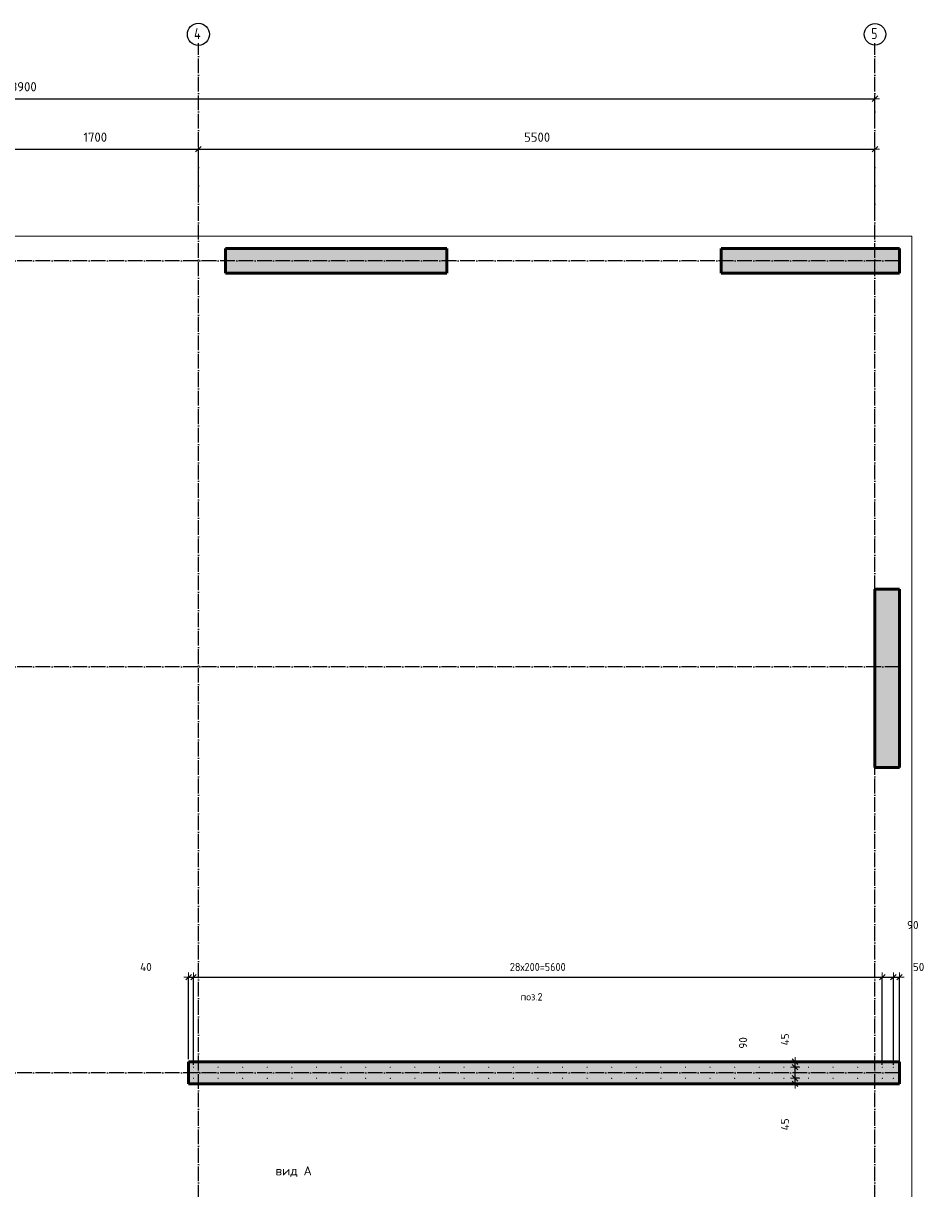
# Model space of a CAD drawing. Header units: millimetres. Extents: x -26477 to 45326, y 46540 to 77465.
# Tile 30 of 50: x 6976 to 14321, y 60238 to 69710. Entities that reach past the tile are written whole.
import ezdxf

# ---------------------------------------------------------------- set-up
doc = ezdxf.new("R2010")
doc.units = ezdxf.units.MM
doc.header["$PDMODE"] = 65
for name, pattern in [('______11', [150, 120, -15, 0, -15]), ('______3', [150, 120, -30]), ('______5', [330, 240, -30, 30, -30])]:
    doc.linetypes.add(name, pattern=pattern)
for name, color, linetype, lineweight in [('Standard', 7, 'Continuous', 25), ('Арм.стержн. вертикальными 1', 22, 'Continuous', 35), ('Балка_ общее', 7, '______3', 13), ('Обозначение разреза_ общее', 7, 'Continuous', 25), ('Размерная линия_ общее', 7, 'Continuous', 13)]:
    doc.layers.add(name, color=color, linetype=linetype, lineweight=lineweight)
doc.layers.add('Осевая линия_ общее', color=7, linetype='______5', lineweight=13, true_color=0xa0a0a0)
doc.styles.add('ISOCPEUR', font='ISOCPEUR')
doc.dimstyles.new('DIMSTYLE_13', dxfattribs={"dimtxt": 75, "dimasz": 75, "dimexe": 0, "dimexo": 0, "dimgap": 37.5, "dimtad": 2, "dimdec": 0, "dimrnd": 5, "dimzin": 12, "dimdsep": 46, "dimtxsty": 'ISOCPEUR', "dimblk1": 'ALL_ML_STRICH', "dimblk2": 'ALL_ML_STRICH', "dimsah": 1, "dimcen": 0, "dimclrd": 7, "dimclre": 256, "dimclrt": 7, "dimadec": 0, "dimazin": 0, "dimtfac": 1, "dimtdec": 0, "dimtix": 1, "dimtmove": 2, "dimatfit": 3, "dimfxl": 0, "dimtzin": 0, "dimlwd": 0, "dimlwe": -3, "dimarcsym": 0})
doc.dimstyles.new('DIMSTYLE_4', dxfattribs={"dimtxt": 66, "dimasz": 75, "dimexe": 0, "dimexo": 0, "dimgap": 33, "dimtad": 2, "dimdec": 0, "dimrnd": 5, "dimzin": 12, "dimdsep": 46, "dimtxsty": 'ISOCPEUR', "dimblk1": 'ALL_ML_STRICH', "dimblk2": 'ALL_ML_STRICH', "dimsah": 1, "dimcen": 0, "dimclrd": 7, "dimclre": 256, "dimclrt": 7, "dimadec": 0, "dimazin": 0, "dimtfac": 1, "dimtdec": 0, "dimtix": 1, "dimtmove": 2, "dimatfit": 3, "dimfxl": 0, "dimtvp": 1.2, "dimtzin": 0, "dimlwd": 0, "dimlwe": -3, "dimarcsym": 0})
doc.dimstyles.new('DIMSTYLE_5', dxfattribs={"dimtxt": 66, "dimasz": 75, "dimexe": 0, "dimexo": 0, "dimgap": 33, "dimtad": 2, "dimdec": 0, "dimrnd": 5, "dimzin": 12, "dimdsep": 46, "dimtxsty": 'ISOCPEUR', "dimblk1": 'ALL_ML_STRICH', "dimblk2": 'ALL_ML_STRICH', "dimsah": 1, "dimcen": 0, "dimclrd": 7, "dimclre": 256, "dimclrt": 7, "dimadec": 0, "dimazin": 0, "dimtfac": 1, "dimtdec": 0, "dimtix": 1, "dimtmove": 2, "dimatfit": 3, "dimfxl": 0, "dimtzin": 0, "dimlwd": 0, "dimlwe": -3, "dimarcsym": 0})

# ---------------------------------------------------------------- blocks, each defined once
blk = doc.blocks.new('ALL_ML_STRICH')
at = {"color": 0, "linetype": 'ByBlock', "lineweight": -2}
for p, q in [((-1, 0), (0.5, 0)), ((-0.3, -0.3), (0.3, 0.3)), ((0, -0.5), (0, 0.5))]:
    blk.add_line(p, q, dxfattribs=at)
blk = doc.blocks.new('*D97')
at = {"layer": 'DEFPOINTS', "color": 7, "linetype": 'Continuous', "lineweight": 13, "transparency": 33554687}
for p in [(0, 69097.3), (13900, 68935.9), (0, 68730)]:
    blk.add_point(p, dxfattribs=at)
at = {"layer": 'Балка_ общее', "color": 251, "linetype": 'Continuous', "lineweight": -2, "true_color": 0x656565, "transparency": 33554687}
for p, q in [((0, 68740), (0, 69097.3)), ((13900, 68925.9), (13900, 69097.3))]:
    blk.add_line(p, q, dxfattribs=at)
at = {"layer": 'Балка_ общее', "color": 7, "linetype": 'Continuous', "lineweight": -2, "transparency": 33554687}
blk.add_line((0, 69097.3), (13900, 69097.3), dxfattribs=at)
at = {"layer": 'Балка_ общее', "color": 7, "linetype": 'Continuous', "lineweight": 13, "transparency": 33554687, "xscale": 75, "yscale": 75, "zscale": 75, "rotation": 180}
blk.add_blockref('ALL_ML_STRICH', (0, 69097.3), dxfattribs=at)
at = {"layer": 'Балка_ общее', "color": 7, "linetype": 'Continuous', "lineweight": 13, "transparency": 33554687, "xscale": 75, "yscale": 75, "zscale": 75}
blk.add_blockref('ALL_ML_STRICH', (13900, 69097.3), dxfattribs=at)
at = {"layer": 'Балка_ общее', "color": 7, "linetype": 'Continuous', "lineweight": 13, "transparency": 33554687, "insert": (6961.2, 69194.8), "char_height": 75, "width": 375, "attachment_point": 5, "style": 'ISOCPEUR'}
blk.add_mtext('\\A1;{13900}', dxfattribs=at)
blk = doc.blocks.new('*D100')
at = {"layer": 'DEFPOINTS', "color": 7, "linetype": 'Continuous', "lineweight": 13, "transparency": 33554687}
for p in [(6700, 68687.3), (6700, 68299.4), (8400, 68257.8)]:
    blk.add_point(p, dxfattribs=at)
at = {"layer": 'Балка_ общее', "color": 251, "linetype": 'Continuous', "lineweight": -2, "true_color": 0x656565, "transparency": 33554687}
for p, q in [((6700, 68289.4), (6700, 68687.3)), ((8400, 68267.8), (8400, 68687.3))]:
    blk.add_line(p, q, dxfattribs=at)
at = {"layer": 'Балка_ общее', "color": 7, "linetype": 'Continuous', "lineweight": -2, "transparency": 33554687}
blk.add_line((6700, 68687.3), (8400, 68687.3), dxfattribs=at)
at = {"layer": 'Балка_ общее', "color": 7, "linetype": 'Continuous', "lineweight": 13, "transparency": 33554687, "xscale": 75, "yscale": 75, "zscale": 75, "rotation": 180}
blk.add_blockref('ALL_ML_STRICH', (6700, 68687.3), dxfattribs=at)
at = {"layer": 'Балка_ общее', "color": 7, "linetype": 'Continuous', "lineweight": 13, "transparency": 33554687, "xscale": 75, "yscale": 75, "zscale": 75}
blk.add_blockref('ALL_ML_STRICH', (8400, 68687.3), dxfattribs=at)
at = {"layer": 'Балка_ общее', "color": 7, "linetype": 'Continuous', "lineweight": 13, "transparency": 33554687, "insert": (7561.2, 68784.8), "char_height": 75, "width": 300, "attachment_point": 5, "style": 'ISOCPEUR'}
blk.add_mtext('\\A1;{1700}', dxfattribs=at)
blk = doc.blocks.new('*D101')
at = {"layer": 'DEFPOINTS', "color": 7, "linetype": 'Continuous', "lineweight": 13, "transparency": 33554687}
for p in [(8400, 68687.3), (8400, 68257.8), (13900, 68216.2)]:
    blk.add_point(p, dxfattribs=at)
at = {"layer": 'Балка_ общее', "color": 251, "linetype": 'Continuous', "lineweight": -2, "true_color": 0x656565, "transparency": 33554687}
for p, q in [((8400, 68267.8), (8400, 68687.3)), ((13900, 68226.2), (13900, 68687.3))]:
    blk.add_line(p, q, dxfattribs=at)
at = {"layer": 'Балка_ общее', "color": 7, "linetype": 'Continuous', "lineweight": -2, "transparency": 33554687}
blk.add_line((8400, 68687.3), (13900, 68687.3), dxfattribs=at)
at = {"layer": 'Балка_ общее', "color": 7, "linetype": 'Continuous', "lineweight": 13, "transparency": 33554687, "xscale": 75, "yscale": 75, "zscale": 75, "rotation": 180}
blk.add_blockref('ALL_ML_STRICH', (8400, 68687.3), dxfattribs=at)
at = {"layer": 'Балка_ общее', "color": 7, "linetype": 'Continuous', "lineweight": 13, "transparency": 33554687, "xscale": 75, "yscale": 75, "zscale": 75}
blk.add_blockref('ALL_ML_STRICH', (13900, 68687.3), dxfattribs=at)
at = {"layer": 'Балка_ общее', "color": 7, "linetype": 'Continuous', "lineweight": 13, "transparency": 33554687, "insert": (11153.7, 68784.8), "char_height": 75, "width": 300, "attachment_point": 5, "style": 'ISOCPEUR'}
blk.add_mtext('\\A1;{5500}', dxfattribs=at)
blk = doc.blocks.new('*D212')
at = {"layer": 'DEFPOINTS', "color": 7, "linetype": 'Continuous', "lineweight": 13, "transparency": 33554687}
for p in [(8320, 61956.8), (8320, 61270), (8360, 61225)]:
    blk.add_point(p, dxfattribs=at)
at = {"layer": 'Размерная линия_ общее', "color": 253, "linetype": 'Continuous', "lineweight": -2, "true_color": 0xa0a0a0, "transparency": 33554687}
for p, q in [((8320, 61290), (8320, 61956.8)), ((8360, 61245), (8360, 61956.8))]:
    blk.add_line(p, q, dxfattribs=at)
at = {"layer": 'Размерная линия_ общее', "color": 7, "linetype": 'Continuous', "lineweight": -2, "transparency": 33554687}
blk.add_line((8320, 61956.8), (8360, 61956.8), dxfattribs=at)
at = {"layer": 'Размерная линия_ общее', "color": 7, "linetype": 'Continuous', "lineweight": 13, "transparency": 33554687, "xscale": 75, "yscale": 75, "zscale": 75, "rotation": 180}
blk.add_blockref('ALL_ML_STRICH', (8320, 61956.8), dxfattribs=at)
at = {"layer": 'Размерная линия_ общее', "color": 7, "linetype": 'Continuous', "lineweight": 13, "transparency": 33554687, "xscale": 75, "yscale": 75, "zscale": 75}
blk.add_blockref('ALL_ML_STRICH', (8360, 61956.8), dxfattribs=at)
at = {"layer": 'Размерная линия_ общее', "color": 7, "linetype": 'Continuous', "lineweight": 13, "transparency": 33554687, "insert": (7973.3, 62040), "char_height": 66, "width": 132, "attachment_point": 5, "style": 'ISOCPEUR'}
blk.add_mtext('\\A1;{40}', dxfattribs=at)
blk = doc.blocks.new('*D213')
at = {"layer": 'DEFPOINTS', "color": 7, "linetype": 'Continuous', "lineweight": 13, "transparency": 33554687}
for p in [(8360, 61956.8), (8360, 61225), (13960, 61225)]:
    blk.add_point(p, dxfattribs=at)
at = {"layer": 'Размерная линия_ общее', "color": 253, "linetype": 'Continuous', "lineweight": -2, "true_color": 0xa0a0a0, "transparency": 33554687}
for p, q in [((8360, 61245), (8360, 61956.8)), ((13960, 61245), (13960, 61956.8))]:
    blk.add_line(p, q, dxfattribs=at)
at = {"layer": 'Размерная линия_ общее', "color": 7, "linetype": 'Continuous', "lineweight": -2, "transparency": 33554687}
blk.add_line((8360, 61956.8), (13960, 61956.8), dxfattribs=at)
at = {"layer": 'Размерная линия_ общее', "color": 7, "linetype": 'Continuous', "lineweight": 13, "transparency": 33554687, "xscale": 75, "yscale": 75, "zscale": 75, "rotation": 180}
blk.add_blockref('ALL_ML_STRICH', (8360, 61956.8), dxfattribs=at)
at = {"layer": 'Размерная линия_ общее', "color": 7, "linetype": 'Continuous', "lineweight": 13, "transparency": 33554687, "xscale": 75, "yscale": 75, "zscale": 75}
blk.add_blockref('ALL_ML_STRICH', (13960, 61956.8), dxfattribs=at)
at = {"layer": 'Размерная линия_ общее', "color": 7, "linetype": 'Continuous', "lineweight": 13, "transparency": 33554687, "insert": (10932, 62072.8), "char_height": 66, "width": 3.3, "attachment_point": 1, "line_spacing_factor": 0.60241, "style": 'ISOCPEUR'}
blk.add_mtext('\\W0.91;28х200=5600', dxfattribs=at)
blk = doc.blocks.new('*D214')
at = {"layer": 'DEFPOINTS', "color": 7, "linetype": 'Continuous', "lineweight": 13, "transparency": 33554687}
for p in [(13960, 61956.8), (13960, 61225), (14050, 61225)]:
    blk.add_point(p, dxfattribs=at)
at = {"layer": 'Размерная линия_ общее', "color": 253, "linetype": 'Continuous', "lineweight": -2, "true_color": 0xa0a0a0, "transparency": 33554687}
for p, q in [((13960, 61245), (13960, 61956.8)), ((14050, 61245), (14050, 61956.8))]:
    blk.add_line(p, q, dxfattribs=at)
at = {"layer": 'Размерная линия_ общее', "color": 7, "linetype": 'Continuous', "lineweight": -2, "transparency": 33554687}
blk.add_line((13960, 61956.8), (14050, 61956.8), dxfattribs=at)
at = {"layer": 'Размерная линия_ общее', "color": 7, "linetype": 'Continuous', "lineweight": 13, "transparency": 33554687, "xscale": 75, "yscale": 75, "zscale": 75, "rotation": 180}
blk.add_blockref('ALL_ML_STRICH', (13960, 61956.8), dxfattribs=at)
at = {"layer": 'Размерная линия_ общее', "color": 7, "linetype": 'Continuous', "lineweight": 13, "transparency": 33554687, "xscale": 75, "yscale": 75, "zscale": 75}
blk.add_blockref('ALL_ML_STRICH', (14050, 61956.8), dxfattribs=at)
at = {"layer": 'Размерная линия_ общее', "color": 7, "linetype": 'Continuous', "lineweight": 13, "transparency": 33554687, "insert": (14208.1, 62380.8), "char_height": 66, "width": 132, "attachment_point": 5, "style": 'ISOCPEUR'}
blk.add_mtext('\\A1;{90}', dxfattribs=at)
blk = doc.blocks.new('*D215')
at = {"layer": 'DEFPOINTS', "color": 7, "linetype": 'Continuous', "lineweight": 13, "transparency": 33554687}
for p in [(14050, 61956.8), (14050, 61225), (14100, 61225)]:
    blk.add_point(p, dxfattribs=at)
at = {"layer": 'Размерная линия_ общее', "color": 253, "linetype": 'Continuous', "lineweight": -2, "true_color": 0xa0a0a0, "transparency": 33554687}
for p, q in [((14050, 61245), (14050, 61956.8)), ((14100, 61245), (14100, 61956.8))]:
    blk.add_line(p, q, dxfattribs=at)
at = {"layer": 'Размерная линия_ общее', "color": 7, "linetype": 'Continuous', "lineweight": -2, "transparency": 33554687}
blk.add_line((14050, 61956.8), (14100, 61956.8), dxfattribs=at)
at = {"layer": 'Размерная линия_ общее', "color": 7, "linetype": 'Continuous', "lineweight": 13, "transparency": 33554687, "xscale": 75, "yscale": 75, "zscale": 75, "rotation": 180}
blk.add_blockref('ALL_ML_STRICH', (14050, 61956.8), dxfattribs=at)
at = {"layer": 'Размерная линия_ общее', "color": 7, "linetype": 'Continuous', "lineweight": 13, "transparency": 33554687, "xscale": 75, "yscale": 75, "zscale": 75}
blk.add_blockref('ALL_ML_STRICH', (14100, 61956.8), dxfattribs=at)
at = {"layer": 'Размерная линия_ общее', "color": 7, "linetype": 'Continuous', "lineweight": 13, "transparency": 33554687, "insert": (14255, 62040.3), "char_height": 66, "width": 132, "attachment_point": 5, "style": 'ISOCPEUR'}
blk.add_mtext('\\A1;{50}', dxfattribs=at)
blk = doc.blocks.new('*D216')
at = {"layer": 'DEFPOINTS', "color": 7, "linetype": 'Continuous', "lineweight": 13, "transparency": 33554687}
for p in [(13304.7, 61135.5), (13204.2, 61090), (13251, 61090)]:
    blk.add_point(p, dxfattribs=at)
at = {"layer": 'Размерная линия_ общее', "color": 253, "linetype": 'Continuous', "lineweight": -2, "true_color": 0xa0a0a0, "transparency": 33554687}
for p, q in [((13284.7, 61135.5), (13251, 61135.5)), ((13224.2, 61090), (13251, 61090))]:
    blk.add_line(p, q, dxfattribs=at)
at = {"layer": 'Размерная линия_ общее', "color": 7, "linetype": 'Continuous', "lineweight": -2, "transparency": 33554687}
blk.add_line((13251, 61090), (13251, 61135.5), dxfattribs=at)
at = {"layer": 'Размерная линия_ общее', "color": 7, "linetype": 'Continuous', "lineweight": 13, "transparency": 33554687, "xscale": 75, "yscale": 75, "zscale": 75}
for p, rotation in [((13251, 61135.5), 90), ((13251, 61090), 270)]:
    blk.add_blockref('ALL_ML_STRICH', p, dxfattribs=dict(at, rotation=rotation))
at = {"layer": 'Размерная линия_ общее', "color": 7, "linetype": 'Continuous', "lineweight": 13, "transparency": 33554687, "insert": (13168.6, 60760.5), "char_height": 66, "width": 132, "attachment_point": 5, "rotation": 90, "style": 'ISOCPEUR'}
blk.add_mtext('\\A1;{45}', dxfattribs=at)
blk = doc.blocks.new('*D217')
at = {"layer": 'DEFPOINTS', "color": 7, "linetype": 'Continuous', "lineweight": 13, "transparency": 33554687}
for p in [(13304.7, 61225), (13251, 61135.5), (13304.7, 61135.5)]:
    blk.add_point(p, dxfattribs=at)
at = {"layer": 'Размерная линия_ общее', "color": 253, "linetype": 'Continuous', "lineweight": -2, "true_color": 0xa0a0a0, "transparency": 33554687}
for p, q in [((13284.7, 61225), (13251, 61225)), ((13284.7, 61135.5), (13251, 61135.5))]:
    blk.add_line(p, q, dxfattribs=at)
at = {"layer": 'Размерная линия_ общее', "color": 7, "linetype": 'Continuous', "lineweight": -2, "transparency": 33554687}
blk.add_line((13251, 61135.5), (13251, 61225), dxfattribs=at)
at = {"layer": 'Размерная линия_ общее', "color": 7, "linetype": 'Continuous', "lineweight": 13, "transparency": 33554687, "xscale": 75, "yscale": 75, "zscale": 75}
for p, rotation in [((13251, 61225), 90), ((13251, 61135.5), 270)]:
    blk.add_blockref('ALL_ML_STRICH', p, dxfattribs=dict(at, rotation=rotation))
at = {"layer": 'Размерная линия_ общее', "color": 7, "linetype": 'Continuous', "lineweight": 13, "transparency": 33554687, "insert": (12828.6, 61422.6), "char_height": 66, "width": 132, "attachment_point": 5, "rotation": 90, "style": 'ISOCPEUR'}
blk.add_mtext('\\A1;{90}', dxfattribs=at)
blk = doc.blocks.new('*D218')
at = {"layer": 'DEFPOINTS', "color": 7, "linetype": 'Continuous', "lineweight": 13, "transparency": 33554687}
for p in [(13204.2, 61270), (13251, 61225), (13304.7, 61225)]:
    blk.add_point(p, dxfattribs=at)
at = {"layer": 'Размерная линия_ общее', "color": 253, "linetype": 'Continuous', "lineweight": -2, "true_color": 0xa0a0a0, "transparency": 33554687}
for p, q in [((13224.2, 61270), (13251, 61270)), ((13284.7, 61225), (13251, 61225))]:
    blk.add_line(p, q, dxfattribs=at)
at = {"layer": 'Размерная линия_ общее', "color": 7, "linetype": 'Continuous', "lineweight": -2, "transparency": 33554687}
blk.add_line((13251, 61225), (13251, 61270), dxfattribs=at)
at = {"layer": 'Размерная линия_ общее', "color": 7, "linetype": 'Continuous', "lineweight": 13, "transparency": 33554687, "xscale": 75, "yscale": 75, "zscale": 75}
for p, rotation in [((13251, 61270), 90), ((13251, 61225), 270)]:
    blk.add_blockref('ALL_ML_STRICH', p, dxfattribs=dict(at, rotation=rotation))
at = {"layer": 'Размерная линия_ общее', "color": 7, "linetype": 'Continuous', "lineweight": 13, "transparency": 33554687, "insert": (13168.3, 61451.2), "char_height": 66, "width": 132, "attachment_point": 5, "rotation": 90, "style": 'ISOCPEUR'}
blk.add_mtext('\\A1;{45}', dxfattribs=at)

msp = doc.modelspace()

# ---------------------------------------------------------------- hatches: boundary and pattern name
at = {"linetype": 'Continuous', "lineweight": 13, "transparency": 33554687}
msp.add_hatch(color=7, dxfattribs=at).paths.add_polyline_path([(14100, 61090), (14100, 61270), (8320, 61270), (8320, 61090)])
at = {"layer": 'Standard', "linetype": 'Continuous', "lineweight": 13, "transparency": 33554687}
for points in [[(8620, 67880), (8620, 67680), (10420, 67680), (10420, 67880)], [(14100, 65110), (13900, 65110), (13900, 63660), (14100, 63660)]]:
    msp.add_hatch(color=7, dxfattribs=at).paths.add_polyline_path(points)
at = {"layer": 'Арм.стержн. вертикальными 1', "linetype": 'Continuous', "lineweight": 50, "transparency": 33554687}
for points in [[(8365, 61225), (8364.6, 61226.9), (8363.5, 61228.5), (8361.9, 61229.6), (8360, 61230), (8358.1, 61229.6), (8356.5, 61228.5), (8355.4, 61226.9), (8355, 61225), (8355.4, 61223.1), (8356.5, 61221.5), (8358.1, 61220.4), (8360, 61220), (8361.9, 61220.4), (8363.5, 61221.5), (8364.6, 61223.1)], [(8565, 61225), (8564.6, 61226.9), (8563.5, 61228.5), (8561.9, 61229.6), (8560, 61230), (8558.1, 61229.6), (8556.5, 61228.5), (8555.4, 61226.9), (8555, 61225), (8555.4, 61223.1), (8556.5, 61221.5), (8558.1, 61220.4), (8560, 61220), (8561.9, 61220.4), (8563.5, 61221.5), (8564.6, 61223.1)], [(8765, 61225), (8764.6, 61226.9), (8763.5, 61228.5), (8761.9, 61229.6), (8760, 61230), (8758.1, 61229.6), (8756.5, 61228.5), (8755.4, 61226.9), (8755, 61225), (8755.4, 61223.1), (8756.5, 61221.5), (8758.1, 61220.4), (8760, 61220), (8761.9, 61220.4), (8763.5, 61221.5), (8764.6, 61223.1)], [(8965, 61225), (8964.6, 61226.9), (8963.5, 61228.5), (8961.9, 61229.6), (8960, 61230), (8958.1, 61229.6), (8956.5, 61228.5), (8955.4, 61226.9), (8955, 61225), (8955.4, 61223.1), (8956.5, 61221.5), (8958.1, 61220.4), (8960, 61220), (8961.9, 61220.4), (8963.5, 61221.5), (8964.6, 61223.1)], [(9165, 61225), (9164.6, 61226.9), (9163.5, 61228.5), (9161.9, 61229.6), (9160, 61230), (9158.1, 61229.6), (9156.5, 61228.5), (9155.4, 61226.9), (9155, 61225), (9155.4, 61223.1), (9156.5, 61221.5), (9158.1, 61220.4), (9160, 61220), (9161.9, 61220.4), (9163.5, 61221.5), (9164.6, 61223.1)], [(9365, 61225), (9364.6, 61226.9), (9363.5, 61228.5), (9361.9, 61229.6), (9360, 61230), (9358.1, 61229.6), (9356.5, 61228.5), (9355.4, 61226.9), (9355, 61225), (9355.4, 61223.1), (9356.5, 61221.5), (9358.1, 61220.4), (9360, 61220), (9361.9, 61220.4), (9363.5, 61221.5), (9364.6, 61223.1)], [(9565, 61225), (9564.6, 61226.9), (9563.5, 61228.5), (9561.9, 61229.6), (9560, 61230), (9558.1, 61229.6), (9556.5, 61228.5), (9555.4, 61226.9), (9555, 61225), (9555.4, 61223.1), (9556.5, 61221.5), (9558.1, 61220.4), (9560, 61220), (9561.9, 61220.4), (9563.5, 61221.5), (9564.6, 61223.1)], [(9765, 61225), (9764.6, 61226.9), (9763.5, 61228.5), (9761.9, 61229.6), (9760, 61230), (9758.1, 61229.6), (9756.5, 61228.5), (9755.4, 61226.9), (9755, 61225), (9755.4, 61223.1), (9756.5, 61221.5), (9758.1, 61220.4), (9760, 61220), (9761.9, 61220.4), (9763.5, 61221.5), (9764.6, 61223.1)], [(9965, 61225), (9964.6, 61226.9), (9963.5, 61228.5), (9961.9, 61229.6), (9960, 61230), (9958.1, 61229.6), (9956.5, 61228.5), (9955.4, 61226.9), (9955, 61225), (9955.4, 61223.1), (9956.5, 61221.5), (9958.1, 61220.4), (9960, 61220), (9961.9, 61220.4), (9963.5, 61221.5), (9964.6, 61223.1)], [(10165, 61225), (10164.6, 61226.9), (10163.5, 61228.5), (10161.9, 61229.6), (10160, 61230), (10158.1, 61229.6), (10156.5, 61228.5), (10155.4, 61226.9), (10155, 61225), (10155.4, 61223.1), (10156.5, 61221.5), (10158.1, 61220.4), (10160, 61220), (10161.9, 61220.4), (10163.5, 61221.5), (10164.6, 61223.1)], [(10365, 61225), (10364.6, 61226.9), (10363.5, 61228.5), (10361.9, 61229.6), (10360, 61230), (10358.1, 61229.6), (10356.5, 61228.5), (10355.4, 61226.9), (10355, 61225), (10355.4, 61223.1), (10356.5, 61221.5), (10358.1, 61220.4), (10360, 61220), (10361.9, 61220.4), (10363.5, 61221.5), (10364.6, 61223.1)], [(10565, 61225), (10564.6, 61226.9), (10563.5, 61228.5), (10561.9, 61229.6), (10560, 61230), (10558.1, 61229.6), (10556.5, 61228.5), (10555.4, 61226.9), (10555, 61225), (10555.4, 61223.1), (10556.5, 61221.5), (10558.1, 61220.4), (10560, 61220), (10561.9, 61220.4), (10563.5, 61221.5), (10564.6, 61223.1)], [(10765, 61225), (10764.6, 61226.9), (10763.5, 61228.5), (10761.9, 61229.6), (10760, 61230), (10758.1, 61229.6), (10756.5, 61228.5), (10755.4, 61226.9), (10755, 61225), (10755.4, 61223.1), (10756.5, 61221.5), (10758.1, 61220.4), (10760, 61220), (10761.9, 61220.4), (10763.5, 61221.5), (10764.6, 61223.1)], [(10965, 61225), (10964.6, 61226.9), (10963.5, 61228.5), (10961.9, 61229.6), (10960, 61230), (10958.1, 61229.6), (10956.5, 61228.5), (10955.4, 61226.9), (10955, 61225), (10955.4, 61223.1), (10956.5, 61221.5), (10958.1, 61220.4), (10960, 61220), (10961.9, 61220.4), (10963.5, 61221.5), (10964.6, 61223.1)], [(11165, 61225), (11164.6, 61226.9), (11163.5, 61228.5), (11161.9, 61229.6), (11160, 61230), (11158.1, 61229.6), (11156.5, 61228.5), (11155.4, 61226.9), (11155, 61225), (11155.4, 61223.1), (11156.5, 61221.5), (11158.1, 61220.4), (11160, 61220), (11161.9, 61220.4), (11163.5, 61221.5), (11164.6, 61223.1)], [(11365, 61225), (11364.6, 61226.9), (11363.5, 61228.5), (11361.9, 61229.6), (11360, 61230), (11358.1, 61229.6), (11356.5, 61228.5), (11355.4, 61226.9), (11355, 61225), (11355.4, 61223.1), (11356.5, 61221.5), (11358.1, 61220.4), (11360, 61220), (11361.9, 61220.4), (11363.5, 61221.5), (11364.6, 61223.1)], [(11565, 61225), (11564.6, 61226.9), (11563.5, 61228.5), (11561.9, 61229.6), (11560, 61230), (11558.1, 61229.6), (11556.5, 61228.5), (11555.4, 61226.9), (11555, 61225), (11555.4, 61223.1), (11556.5, 61221.5), (11558.1, 61220.4), (11560, 61220), (11561.9, 61220.4), (11563.5, 61221.5), (11564.6, 61223.1)], [(11765, 61225), (11764.6, 61226.9), (11763.5, 61228.5), (11761.9, 61229.6), (11760, 61230), (11758.1, 61229.6), (11756.5, 61228.5), (11755.4, 61226.9), (11755, 61225), (11755.4, 61223.1), (11756.5, 61221.5), (11758.1, 61220.4), (11760, 61220), (11761.9, 61220.4), (11763.5, 61221.5), (11764.6, 61223.1)], [(11965, 61225), (11964.6, 61226.9), (11963.5, 61228.5), (11961.9, 61229.6), (11960, 61230), (11958.1, 61229.6), (11956.5, 61228.5), (11955.4, 61226.9), (11955, 61225), (11955.4, 61223.1), (11956.5, 61221.5), (11958.1, 61220.4), (11960, 61220), (11961.9, 61220.4), (11963.5, 61221.5), (11964.6, 61223.1)], [(12165, 61225), (12164.6, 61226.9), (12163.5, 61228.5), (12161.9, 61229.6), (12160, 61230), (12158.1, 61229.6), (12156.5, 61228.5), (12155.4, 61226.9), (12155, 61225), (12155.4, 61223.1), (12156.5, 61221.5), (12158.1, 61220.4), (12160, 61220), (12161.9, 61220.4), (12163.5, 61221.5), (12164.6, 61223.1)], [(12365, 61225), (12364.6, 61226.9), (12363.5, 61228.5), (12361.9, 61229.6), (12360, 61230), (12358.1, 61229.6), (12356.5, 61228.5), (12355.4, 61226.9), (12355, 61225), (12355.4, 61223.1), (12356.5, 61221.5), (12358.1, 61220.4), (12360, 61220), (12361.9, 61220.4), (12363.5, 61221.5), (12364.6, 61223.1)], [(12565, 61225), (12564.6, 61226.9), (12563.5, 61228.5), (12561.9, 61229.6), (12560, 61230), (12558.1, 61229.6), (12556.5, 61228.5), (12555.4, 61226.9), (12555, 61225), (12555.4, 61223.1), (12556.5, 61221.5), (12558.1, 61220.4), (12560, 61220), (12561.9, 61220.4), (12563.5, 61221.5), (12564.6, 61223.1)], [(12765, 61225), (12764.6, 61226.9), (12763.5, 61228.5), (12761.9, 61229.6), (12760, 61230), (12758.1, 61229.6), (12756.5, 61228.5), (12755.4, 61226.9), (12755, 61225), (12755.4, 61223.1), (12756.5, 61221.5), (12758.1, 61220.4), (12760, 61220), (12761.9, 61220.4), (12763.5, 61221.5), (12764.6, 61223.1)], [(12965, 61225), (12964.6, 61226.9), (12963.5, 61228.5), (12961.9, 61229.6), (12960, 61230), (12958.1, 61229.6), (12956.5, 61228.5), (12955.4, 61226.9), (12955, 61225), (12955.4, 61223.1), (12956.5, 61221.5), (12958.1, 61220.4), (12960, 61220), (12961.9, 61220.4), (12963.5, 61221.5), (12964.6, 61223.1)], [(13165, 61225), (13164.6, 61226.9), (13163.5, 61228.5), (13161.9, 61229.6), (13160, 61230), (13158.1, 61229.6), (13156.5, 61228.5), (13155.4, 61226.9), (13155, 61225), (13155.4, 61223.1), (13156.5, 61221.5), (13158.1, 61220.4), (13160, 61220), (13161.9, 61220.4), (13163.5, 61221.5), (13164.6, 61223.1)], [(13365, 61225), (13364.6, 61226.9), (13363.5, 61228.5), (13361.9, 61229.6), (13360, 61230), (13358.1, 61229.6), (13356.5, 61228.5), (13355.4, 61226.9), (13355, 61225), (13355.4, 61223.1), (13356.5, 61221.5), (13358.1, 61220.4), (13360, 61220), (13361.9, 61220.4), (13363.5, 61221.5), (13364.6, 61223.1)], [(13565, 61225), (13564.6, 61226.9), (13563.5, 61228.5), (13561.9, 61229.6), (13560, 61230), (13558.1, 61229.6), (13556.5, 61228.5), (13555.4, 61226.9), (13555, 61225), (13555.4, 61223.1), (13556.5, 61221.5), (13558.1, 61220.4), (13560, 61220), (13561.9, 61220.4), (13563.5, 61221.5), (13564.6, 61223.1)], [(13765, 61225), (13764.6, 61226.9), (13763.5, 61228.5), (13761.9, 61229.6), (13760, 61230), (13758.1, 61229.6), (13756.5, 61228.5), (13755.4, 61226.9), (13755, 61225), (13755.4, 61223.1), (13756.5, 61221.5), (13758.1, 61220.4), (13760, 61220), (13761.9, 61220.4), (13763.5, 61221.5), (13764.6, 61223.1)], [(13965, 61225), (13964.6, 61226.9), (13963.5, 61228.5), (13961.9, 61229.6), (13960, 61230), (13958.1, 61229.6), (13956.5, 61228.5), (13955.4, 61226.9), (13955, 61225), (13955.4, 61223.1), (13956.5, 61221.5), (13958.1, 61220.4), (13960, 61220), (13961.9, 61220.4), (13963.5, 61221.5), (13964.6, 61223.1)], [(14055, 61225), (14054.6, 61226.9), (14053.5, 61228.5), (14051.9, 61229.6), (14050, 61230), (14048.1, 61229.6), (14046.5, 61228.5), (14045.4, 61226.9), (14045, 61225), (14045.4, 61223.1), (14046.5, 61221.5), (14048.1, 61220.4), (14050, 61220), (14051.9, 61220.4), (14053.5, 61221.5), (14054.6, 61223.1)], [(8365, 61135), (8364.6, 61136.9), (8363.5, 61138.5), (8361.9, 61139.6), (8360, 61140), (8358.1, 61139.6), (8356.5, 61138.5), (8355.4, 61136.9), (8355, 61135), (8355.4, 61133.1), (8356.5, 61131.5), (8358.1, 61130.4), (8360, 61130), (8361.9, 61130.4), (8363.5, 61131.5), (8364.6, 61133.1)], [(8565, 61135), (8564.6, 61136.9), (8563.5, 61138.5), (8561.9, 61139.6), (8560, 61140), (8558.1, 61139.6), (8556.5, 61138.5), (8555.4, 61136.9), (8555, 61135), (8555.4, 61133.1), (8556.5, 61131.5), (8558.1, 61130.4), (8560, 61130), (8561.9, 61130.4), (8563.5, 61131.5), (8564.6, 61133.1)], [(8765, 61135), (8764.6, 61136.9), (8763.5, 61138.5), (8761.9, 61139.6), (8760, 61140), (8758.1, 61139.6), (8756.5, 61138.5), (8755.4, 61136.9), (8755, 61135), (8755.4, 61133.1), (8756.5, 61131.5), (8758.1, 61130.4), (8760, 61130), (8761.9, 61130.4), (8763.5, 61131.5), (8764.6, 61133.1)], [(8965, 61135), (8964.6, 61136.9), (8963.5, 61138.5), (8961.9, 61139.6), (8960, 61140), (8958.1, 61139.6), (8956.5, 61138.5), (8955.4, 61136.9), (8955, 61135), (8955.4, 61133.1), (8956.5, 61131.5), (8958.1, 61130.4), (8960, 61130), (8961.9, 61130.4), (8963.5, 61131.5), (8964.6, 61133.1)], [(9165, 61135), (9164.6, 61136.9), (9163.5, 61138.5), (9161.9, 61139.6), (9160, 61140), (9158.1, 61139.6), (9156.5, 61138.5), (9155.4, 61136.9), (9155, 61135), (9155.4, 61133.1), (9156.5, 61131.5), (9158.1, 61130.4), (9160, 61130), (9161.9, 61130.4), (9163.5, 61131.5), (9164.6, 61133.1)], [(9365, 61135), (9364.6, 61136.9), (9363.5, 61138.5), (9361.9, 61139.6), (9360, 61140), (9358.1, 61139.6), (9356.5, 61138.5), (9355.4, 61136.9), (9355, 61135), (9355.4, 61133.1), (9356.5, 61131.5), (9358.1, 61130.4), (9360, 61130), (9361.9, 61130.4), (9363.5, 61131.5), (9364.6, 61133.1)], [(9565, 61135), (9564.6, 61136.9), (9563.5, 61138.5), (9561.9, 61139.6), (9560, 61140), (9558.1, 61139.6), (9556.5, 61138.5), (9555.4, 61136.9), (9555, 61135), (9555.4, 61133.1), (9556.5, 61131.5), (9558.1, 61130.4), (9560, 61130), (9561.9, 61130.4), (9563.5, 61131.5), (9564.6, 61133.1)], [(9765, 61135), (9764.6, 61136.9), (9763.5, 61138.5), (9761.9, 61139.6), (9760, 61140), (9758.1, 61139.6), (9756.5, 61138.5), (9755.4, 61136.9), (9755, 61135), (9755.4, 61133.1), (9756.5, 61131.5), (9758.1, 61130.4), (9760, 61130), (9761.9, 61130.4), (9763.5, 61131.5), (9764.6, 61133.1)], [(9965, 61135), (9964.6, 61136.9), (9963.5, 61138.5), (9961.9, 61139.6), (9960, 61140), (9958.1, 61139.6), (9956.5, 61138.5), (9955.4, 61136.9), (9955, 61135), (9955.4, 61133.1), (9956.5, 61131.5), (9958.1, 61130.4), (9960, 61130), (9961.9, 61130.4), (9963.5, 61131.5), (9964.6, 61133.1)], [(10165, 61135), (10164.6, 61136.9), (10163.5, 61138.5), (10161.9, 61139.6), (10160, 61140), (10158.1, 61139.6), (10156.5, 61138.5), (10155.4, 61136.9), (10155, 61135), (10155.4, 61133.1), (10156.5, 61131.5), (10158.1, 61130.4), (10160, 61130), (10161.9, 61130.4), (10163.5, 61131.5), (10164.6, 61133.1)], [(10365, 61135), (10364.6, 61136.9), (10363.5, 61138.5), (10361.9, 61139.6), (10360, 61140), (10358.1, 61139.6), (10356.5, 61138.5), (10355.4, 61136.9), (10355, 61135), (10355.4, 61133.1), (10356.5, 61131.5), (10358.1, 61130.4), (10360, 61130), (10361.9, 61130.4), (10363.5, 61131.5), (10364.6, 61133.1)], [(10565, 61135), (10564.6, 61136.9), (10563.5, 61138.5), (10561.9, 61139.6), (10560, 61140), (10558.1, 61139.6), (10556.5, 61138.5), (10555.4, 61136.9), (10555, 61135), (10555.4, 61133.1), (10556.5, 61131.5), (10558.1, 61130.4), (10560, 61130), (10561.9, 61130.4), (10563.5, 61131.5), (10564.6, 61133.1)], [(10765, 61135), (10764.6, 61136.9), (10763.5, 61138.5), (10761.9, 61139.6), (10760, 61140), (10758.1, 61139.6), (10756.5, 61138.5), (10755.4, 61136.9), (10755, 61135), (10755.4, 61133.1), (10756.5, 61131.5), (10758.1, 61130.4), (10760, 61130), (10761.9, 61130.4), (10763.5, 61131.5), (10764.6, 61133.1)], [(10965, 61135), (10964.6, 61136.9), (10963.5, 61138.5), (10961.9, 61139.6), (10960, 61140), (10958.1, 61139.6), (10956.5, 61138.5), (10955.4, 61136.9), (10955, 61135), (10955.4, 61133.1), (10956.5, 61131.5), (10958.1, 61130.4), (10960, 61130), (10961.9, 61130.4), (10963.5, 61131.5), (10964.6, 61133.1)], [(11165, 61135), (11164.6, 61136.9), (11163.5, 61138.5), (11161.9, 61139.6), (11160, 61140), (11158.1, 61139.6), (11156.5, 61138.5), (11155.4, 61136.9), (11155, 61135), (11155.4, 61133.1), (11156.5, 61131.5), (11158.1, 61130.4), (11160, 61130), (11161.9, 61130.4), (11163.5, 61131.5), (11164.6, 61133.1)], [(11365, 61135), (11364.6, 61136.9), (11363.5, 61138.5), (11361.9, 61139.6), (11360, 61140), (11358.1, 61139.6), (11356.5, 61138.5), (11355.4, 61136.9), (11355, 61135), (11355.4, 61133.1), (11356.5, 61131.5), (11358.1, 61130.4), (11360, 61130), (11361.9, 61130.4), (11363.5, 61131.5), (11364.6, 61133.1)], [(11565, 61135), (11564.6, 61136.9), (11563.5, 61138.5), (11561.9, 61139.6), (11560, 61140), (11558.1, 61139.6), (11556.5, 61138.5), (11555.4, 61136.9), (11555, 61135), (11555.4, 61133.1), (11556.5, 61131.5), (11558.1, 61130.4), (11560, 61130), (11561.9, 61130.4), (11563.5, 61131.5), (11564.6, 61133.1)], [(11765, 61135), (11764.6, 61136.9), (11763.5, 61138.5), (11761.9, 61139.6), (11760, 61140), (11758.1, 61139.6), (11756.5, 61138.5), (11755.4, 61136.9), (11755, 61135), (11755.4, 61133.1), (11756.5, 61131.5), (11758.1, 61130.4), (11760, 61130), (11761.9, 61130.4), (11763.5, 61131.5), (11764.6, 61133.1)], [(11965, 61135), (11964.6, 61136.9), (11963.5, 61138.5), (11961.9, 61139.6), (11960, 61140), (11958.1, 61139.6), (11956.5, 61138.5), (11955.4, 61136.9), (11955, 61135), (11955.4, 61133.1), (11956.5, 61131.5), (11958.1, 61130.4), (11960, 61130), (11961.9, 61130.4), (11963.5, 61131.5), (11964.6, 61133.1)], [(12165, 61135), (12164.6, 61136.9), (12163.5, 61138.5), (12161.9, 61139.6), (12160, 61140), (12158.1, 61139.6), (12156.5, 61138.5), (12155.4, 61136.9), (12155, 61135), (12155.4, 61133.1), (12156.5, 61131.5), (12158.1, 61130.4), (12160, 61130), (12161.9, 61130.4), (12163.5, 61131.5), (12164.6, 61133.1)], [(12365, 61135), (12364.6, 61136.9), (12363.5, 61138.5), (12361.9, 61139.6), (12360, 61140), (12358.1, 61139.6), (12356.5, 61138.5), (12355.4, 61136.9), (12355, 61135), (12355.4, 61133.1), (12356.5, 61131.5), (12358.1, 61130.4), (12360, 61130), (12361.9, 61130.4), (12363.5, 61131.5), (12364.6, 61133.1)], [(12565, 61135), (12564.6, 61136.9), (12563.5, 61138.5), (12561.9, 61139.6), (12560, 61140), (12558.1, 61139.6), (12556.5, 61138.5), (12555.4, 61136.9), (12555, 61135), (12555.4, 61133.1), (12556.5, 61131.5), (12558.1, 61130.4), (12560, 61130), (12561.9, 61130.4), (12563.5, 61131.5), (12564.6, 61133.1)], [(12765, 61135), (12764.6, 61136.9), (12763.5, 61138.5), (12761.9, 61139.6), (12760, 61140), (12758.1, 61139.6), (12756.5, 61138.5), (12755.4, 61136.9), (12755, 61135), (12755.4, 61133.1), (12756.5, 61131.5), (12758.1, 61130.4), (12760, 61130), (12761.9, 61130.4), (12763.5, 61131.5), (12764.6, 61133.1)], [(12965, 61135), (12964.6, 61136.9), (12963.5, 61138.5), (12961.9, 61139.6), (12960, 61140), (12958.1, 61139.6), (12956.5, 61138.5), (12955.4, 61136.9), (12955, 61135), (12955.4, 61133.1), (12956.5, 61131.5), (12958.1, 61130.4), (12960, 61130), (12961.9, 61130.4), (12963.5, 61131.5), (12964.6, 61133.1)], [(13165, 61135), (13164.6, 61136.9), (13163.5, 61138.5), (13161.9, 61139.6), (13160, 61140), (13158.1, 61139.6), (13156.5, 61138.5), (13155.4, 61136.9), (13155, 61135), (13155.4, 61133.1), (13156.5, 61131.5), (13158.1, 61130.4), (13160, 61130), (13161.9, 61130.4), (13163.5, 61131.5), (13164.6, 61133.1)], [(13365, 61135), (13364.6, 61136.9), (13363.5, 61138.5), (13361.9, 61139.6), (13360, 61140), (13358.1, 61139.6), (13356.5, 61138.5), (13355.4, 61136.9), (13355, 61135), (13355.4, 61133.1), (13356.5, 61131.5), (13358.1, 61130.4), (13360, 61130), (13361.9, 61130.4), (13363.5, 61131.5), (13364.6, 61133.1)], [(13565, 61135), (13564.6, 61136.9), (13563.5, 61138.5), (13561.9, 61139.6), (13560, 61140), (13558.1, 61139.6), (13556.5, 61138.5), (13555.4, 61136.9), (13555, 61135), (13555.4, 61133.1), (13556.5, 61131.5), (13558.1, 61130.4), (13560, 61130), (13561.9, 61130.4), (13563.5, 61131.5), (13564.6, 61133.1)], [(13765, 61135), (13764.6, 61136.9), (13763.5, 61138.5), (13761.9, 61139.6), (13760, 61140), (13758.1, 61139.6), (13756.5, 61138.5), (13755.4, 61136.9), (13755, 61135), (13755.4, 61133.1), (13756.5, 61131.5), (13758.1, 61130.4), (13760, 61130), (13761.9, 61130.4), (13763.5, 61131.5), (13764.6, 61133.1)], [(13965, 61135), (13964.6, 61136.9), (13963.5, 61138.5), (13961.9, 61139.6), (13960, 61140), (13958.1, 61139.6), (13956.5, 61138.5), (13955.4, 61136.9), (13955, 61135), (13955.4, 61133.1), (13956.5, 61131.5), (13958.1, 61130.4), (13960, 61130), (13961.9, 61130.4), (13963.5, 61131.5), (13964.6, 61133.1)], [(14055, 61135), (14054.6, 61136.9), (14053.5, 61138.5), (14051.9, 61139.6), (14050, 61140), (14048.1, 61139.6), (14046.5, 61138.5), (14045.4, 61136.9), (14045, 61135), (14045.4, 61133.1), (14046.5, 61131.5), (14048.1, 61130.4), (14050, 61130), (14051.9, 61130.4), (14053.5, 61131.5), (14054.6, 61133.1)]]:
    msp.add_hatch(color=4, dxfattribs=at).paths.add_polyline_path(points)
at = {"layer": 'Размерная линия_ общее', "linetype": 'Continuous', "lineweight": 13, "transparency": 33554687}
msp.add_hatch(color=7, dxfattribs=at).paths.add_polyline_path([(12650, 67880), (12650, 67680), (14100, 67680), (14100, 67880)])

# ---------------------------------------------------------------- linework, layer by layer
at = {"color": 7, "linetype": 'Continuous', "lineweight": 50, "transparency": 33554687}
for p, q in [((8320, 61090), (8320, 61270)), ((8320, 61270), (14100, 61270)), ((14100, 61270), (14100, 61090)), ((14100, 61090), (8320, 61090))]:
    msp.add_line(p, q, dxfattribs=at)
at = {"layer": 'Standard', "color": 7, "linetype": 'Continuous', "lineweight": 50, "transparency": 33554687}
for p, q in [((8620, 67680), (8620, 67880)), ((8620, 67880), (10420, 67880)), ((10420, 67880), (10420, 67680)), ((10420, 67680), (8620, 67680)), ((13900, 63660), (13900, 65110)), ((13900, 65110), (14100, 65110)), ((14100, 65110), (14100, 63660)), ((14100, 63660), (13900, 63660))]:
    msp.add_line(p, q, dxfattribs=at)
at = {"layer": 'Standard', "color": 7, "linetype": 'Continuous', "lineweight": 13, "transparency": 33554687}
msp.add_lwpolyline([(-350, 46540), (14200, 46540), (14200, 67980), (-350, 67980), (-350, 46540)], dxfattribs=at)
at = {"layer": 'Осевая линия_ общее', "color": 253, "linetype": '______11', "lineweight": -3, "true_color": 0xa0a0a0, "transparency": 33554687}
for p, q in [((8400, 46640), (8400, 69548.2)), ((13900, 46640), (13900, 69548.2)), ((14100, 67780), (-2131.8, 67780)), ((14100, 64480), (-2131.8, 64480)), ((14100, 61180), (-2131.8, 61180))]:
    msp.add_line(p, q, dxfattribs=at)
at = {"layer": 'Осевая линия_ общее', "color": 7, "linetype": 'Continuous', "lineweight": -3, "transparency": 33554687}
for centre, radius in [((8400.4, 69620.8), 89.6), ((13900.7, 69620.8), 87.7)]:
    msp.add_circle(centre, radius, dxfattribs=at)
at = {"layer": 'Размерная линия_ общее', "color": 7, "linetype": 'Continuous', "lineweight": 50, "transparency": 33554687}
for p, q in [((12650, 67680), (12650, 67880)), ((12650, 67880), (14100, 67880)), ((14100, 67880), (14100, 67680)), ((14100, 67680), (12650, 67680))]:
    msp.add_line(p, q, dxfattribs=at)

# ---------------------------------------------------------------- texts
at = {"layer": 'Standard', "color": 7, "linetype": 'Continuous', "lineweight": 18, "transparency": 33554687, "insert": (11019, 61797.3), "char_height": 60, "width": 211.154, "attachment_point": 4, "style": 'ISOCPEUR'}
msp.add_mtext('\\A1;{\\fISOCPEUR|i0|b0;\\H60.000000;\\W1.000000;\\C7;поз.2}\\P', dxfattribs=at)
at = {"layer": 'Обозначение разреза_ общее', "color": 7, "linetype": 'Continuous', "lineweight": 13, "transparency": 33554687, "insert": (9027.5, 60377.1), "char_height": 75, "width": 305.526, "attachment_point": 4, "style": 'ISOCPEUR'}
msp.add_mtext('\\A1;{\\fISOCPEUR|i0|b0;\\H75.000000;\\W1.000000;\\C7;вид А}\\P', dxfattribs=at)
at = {"layer": 'Осевая линия_ общее', "color": 7, "linetype": 'Continuous', "lineweight": -3, "transparency": 33554687, "char_height": 90, "attachment_point": 7, "style": 'ISOCPEUR'}
for s, insert, width in [('\\W0.80;4', (8364.4, 69581.6), 107.95), ('\\W0.78;5', (13869.2, 69581.6), 97.922)]:
    msp.add_mtext(s, dxfattribs=dict(at, insert=insert, width=width))

# ---------------------------------------------------------------- dimensions: what is measured, and where the dimension line sits
at = {"layer": 'Балка_ общее', "color": 7, "linetype": 'Continuous', "lineweight": 13, "transparency": 33554687}
for base, p1, p2, picture, middle in [((13900, 69097.3), (0, 68740), (13900, 68925.9), '*D97', (6961.2, 69194.8)), ((8400, 68687.3), (6700, 68289.4), (8400, 68267.8), '*D100', (7561.2, 68784.8)), ((13900, 68687.3), (8400, 68267.8), (13900, 68226.2), '*D101', (11153.7, 68784.8))]:
    dim = msp.add_linear_dim(base=base, p1=p1, p2=p2, dimstyle='DIMSTYLE_13', override={"dimpost": '<>', "dimclrd": 7, "dimclre": 251, "dimclrt": 7, "dimlwd": 0, "dimlwe": 65533}, dxfattribs=at)
    dim.commit()
    dim.dimension.update_dxf_attribs({"geometry": picture, "text_midpoint": middle, "dimtype": 160})
at = {"layer": 'Размерная линия_ общее', "color": 7, "linetype": 'Continuous', "lineweight": 13, "transparency": 33554687}
for base, p1, p2, picture, middle in [((14050, 61956.8), (13960, 61245), (14050, 61245), '*D214', (14208.1, 62380.8)), ((8360, 61956.8), (8320, 61290), (8360, 61245), '*D212', (7973.3, 62040)), ((14100, 61956.8), (14050, 61245), (14100, 61245), '*D215', (14255, 62040.3))]:
    dim = msp.add_linear_dim(base=base, p1=p1, p2=p2, dimstyle='DIMSTYLE_4', override={"dimpost": '<>', "dimclrd": 7, "dimclre": 253, "dimclrt": 7, "dimlwd": 0, "dimlwe": 65533}, dxfattribs=at)
    dim.commit()
    dim.dimension.update_dxf_attribs({"geometry": picture, "text_midpoint": middle, "dimtype": 160})
dim = msp.add_linear_dim(base=(13960, 61956.8), p1=(8360, 61245), p2=(13960, 61245), text='\\W0.91;28х200=5600', dimstyle='DIMSTYLE_5', override={"dimpost": '<>', "dimclrd": 7, "dimclre": 253, "dimclrt": 7, "dimlwd": 0, "dimlwe": 65533}, dxfattribs=at)
dim.commit()
dim.dimension.update_dxf_attribs({"geometry": '*D213', "text_midpoint": (11160, 61989.8), "dimtype": 160})
for base, p1, p2, picture, middle in [((13250.9818, 61225.0003), (13284.6822, 61135.469), (13284.6822, 61225.0003), '*D217', (12828.6403, 61422.6085)), ((13251, 61270), (13284.7, 61225), (13224.2, 61270), '*D218', (13168.3, 61451.2)), ((13250.9818, 61135.469), (13224.1943, 61090), (13284.6822, 61135.469), '*D216', (13168.5979, 60760.5245))]:
    dim = msp.add_linear_dim(base=base, p1=p1, p2=p2, angle=90, dimstyle='DIMSTYLE_4', override={"dimpost": '<>', "dimclrd": 7, "dimclre": 253, "dimclrt": 7, "dimlwd": 0, "dimlwe": 65533}, dxfattribs=at)
    dim.commit()
    dim.dimension.update_dxf_attribs({"geometry": picture, "text_midpoint": middle, "dimtype": 160})

doc.saveas('drawing.dxf')
